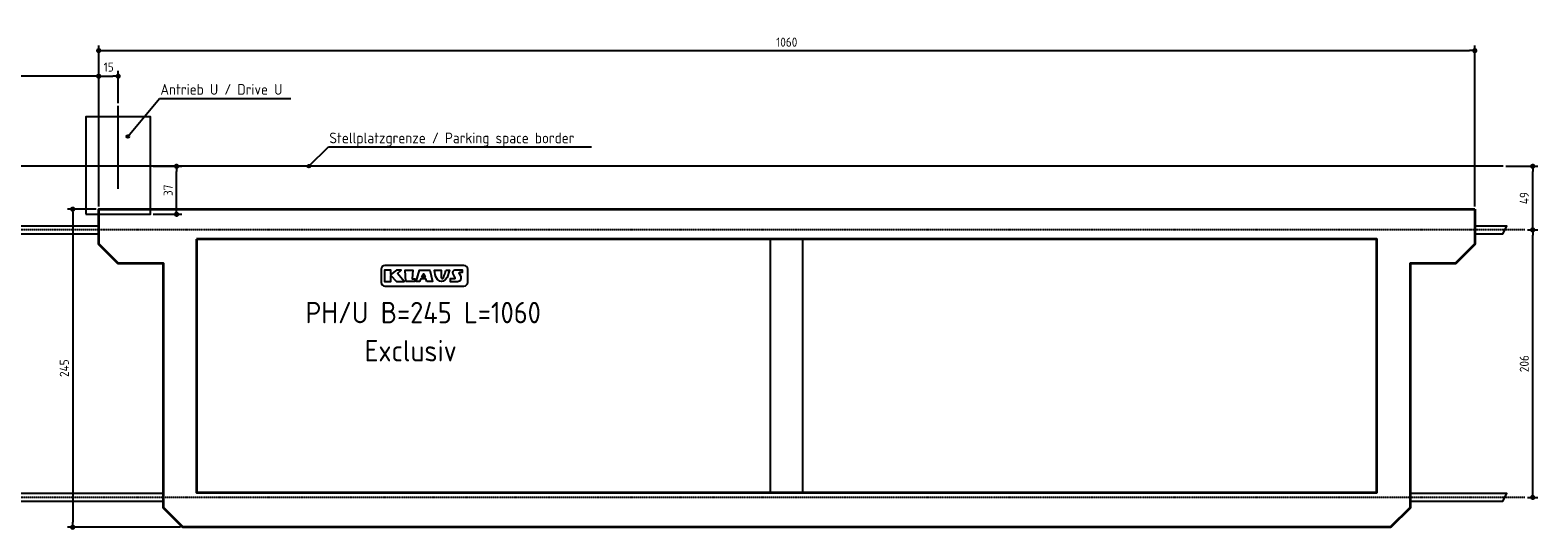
# Model space of a CAD drawing. Header units: millimetres. Extents: x -10768 to 10936, y -2800 to 1048.
# Tile 2 of 2: x -678 to 10936, y -2800 to 1048. Entities that reach past the tile are written whole.
import ezdxf

# ---------------------------------------------------------------- set-up
doc = ezdxf.new("R2010")
doc.units = ezdxf.units.MM
doc.linetypes.add('GEN7', pattern=[15, 10, -2.5, 0, -2.5])
for name, color, linetype in [('4', 3, 'Continuous'), ('5', 3, 'Continuous'), ('7', 4, 'GEN7')]:
    doc.layers.add(name, color=color, linetype=linetype)
doc.layers.add('Sichtbare Kanten(DIN)', color=7, linetype='Continuous', lineweight=35)
doc.styles.get("Standard").update_dxf_attribs({"font": 'ISOCP.SHX'})
doc.dimstyles.new('GEN-ISO$0', dxfattribs={"dimscale": 20, "dimtxt": 3.5, "dimasz": 2, "dimexe": 2, "dimexo": 1, "dimgap": 1.5, "dimtad": 1, "dimdec": 1, "dimlfac": 0.1, "dimdsep": 46, "dimtxsty": 'Standard', "dimblk": 'PUNKT', "dimcen": 2, "dimclrd": 256, "dimclre": 256, "dimclrt": 2, "dimadec": 0, "dimazin": 0, "dimtp": 0.1, "dimtm": 0.1, "dimtfac": 0.71, "dimtdec": 1, "dimtmove": 2, "dimatfit": 3, "dimldrblk": 'PUNKT', "dimfxl": 1, "dimtolj": 1, "dimarcsym": 0})

# ---------------------------------------------------------------- blocks, each defined once
blk = doc.blocks.new('PUNKT')
at = {"layer": '4', "color": 0, "linetype": 'ByBlock'}
blk.add_line((-0.5, 0), (-1, 0), dxfattribs=at)
at = {"layer": '4', "color": 0, "linetype": 'ByBlock', "const_width": 0.5}
blk.add_lwpolyline([(-0.25, 0, 1), (0.25, 0, 1)], format="xyb", close=True, dxfattribs=at)
blk = doc.blocks.new('*D10')
at = {"layer": '5', "lineweight": -2, "transparency": 16777216}
for p, q in [((10856, -490), (10936, -490)), ((10896, -2510), (10896, -530)), ((10856, -2550), (10936, -2550))]:
    blk.add_line(p, q, dxfattribs=at)
at = {"layer": 'DEFPOINTS', "color": 0, "transparency": 16777216}
for p in [(10836, -490), (10896, -490), (10836, -2550)]:
    blk.add_point(p, dxfattribs=at)
at = {"layer": '5', "lineweight": -2, "transparency": 16777216, "xscale": 40, "yscale": 40, "zscale": 40}
for p, rotation in [((10896, -490), 90), ((10896, -2550), 270)]:
    blk.add_blockref('PUNKT', p, dxfattribs=dict(at, rotation=rotation))
at = {"layer": '5', "color": 2, "transparency": 16777216, "insert": (10831, -1520), "char_height": 70, "attachment_point": 5, "rotation": 90}
blk.add_mtext('\\A1;206', dxfattribs=at)
blk = doc.blocks.new('*D11')
at = {"layer": '5', "lineweight": -2, "transparency": 16777216}
for p, q in [((-170, -330), (-390, -330)), ((-350, -370), (-350, -2740)), ((479, -2780), (-390, -2780))]:
    blk.add_line(p, q, dxfattribs=at)
at = {"layer": 'DEFPOINTS', "color": 0, "transparency": 16777216}
for p in [(-150, -330), (-350, -2780), (499, -2780)]:
    blk.add_point(p, dxfattribs=at)
at = {"layer": '5', "lineweight": -2, "transparency": 16777216, "xscale": 40, "yscale": 40, "zscale": 40}
for p, rotation in [((-350, -330), 90), ((-350, -2780), 270)]:
    blk.add_blockref('PUNKT', p, dxfattribs=dict(at, rotation=rotation))
at = {"layer": '5', "color": 2, "transparency": 16777216, "insert": (-415, -1555), "char_height": 70, "attachment_point": 5, "rotation": 90}
blk.add_mtext('\\A1;245', dxfattribs=at)
blk = doc.blocks.new('*D12')
at = {"layer": '5', "lineweight": -2, "transparency": 16777216}
for p, q in [((10689, 0), (10936, 0)), ((10896, -450), (10896, -40)), ((10856, -490), (10936, -490))]:
    blk.add_line(p, q, dxfattribs=at)
at = {"layer": 'DEFPOINTS', "color": 0, "transparency": 16777216}
for p in [(10669, 0), (10896, 0), (10836, -490)]:
    blk.add_point(p, dxfattribs=at)
at = {"layer": '5', "lineweight": -2, "transparency": 16777216, "xscale": 40, "yscale": 40, "zscale": 40}
for p, rotation in [((10896, 0), 90), ((10896, -490), 270)]:
    blk.add_blockref('PUNKT', p, dxfattribs=dict(at, rotation=rotation))
at = {"layer": '5', "color": 2, "transparency": 16777216, "insert": (10831, -245), "char_height": 70, "attachment_point": 5, "rotation": 90}
blk.add_mtext('\\A1;49', dxfattribs=at)
blk = doc.blocks.new('*D13')
at = {"layer": '5', "lineweight": -2, "transparency": 16777216}
for p, q in [((-150, -310), (-150, 734)), ((0, 485), (0, 734)), ((-110, 694), (-40, 694))]:
    blk.add_line(p, q, dxfattribs=at)
at = {"layer": 'DEFPOINTS', "color": 0, "transparency": 16777216}
for p in [(0, 694), (0, 465), (-150, -330)]:
    blk.add_point(p, dxfattribs=at)
at = {"layer": '5', "lineweight": -2, "transparency": 16777216, "xscale": 40, "yscale": 40, "zscale": 40, "rotation": 180}
blk.add_blockref('PUNKT', (-150, 694), dxfattribs=at)
at = {"layer": '5', "lineweight": -2, "transparency": 16777216, "xscale": 40, "yscale": 40, "zscale": 40}
blk.add_blockref('PUNKT', (0, 694), dxfattribs=at)
at = {"layer": '5', "color": 2, "transparency": 16777216, "insert": (-73, 764), "char_height": 70, "attachment_point": 5}
blk.add_mtext('\\A1;15', dxfattribs=at)
blk = doc.blocks.new('*D14')
at = {"layer": '5', "lineweight": -2, "transparency": 16777216}
for p, q in [((-10450, -310), (-10450, 734)), ((-150, -50), (-150, 734)), ((-190, 694), (-10410, 694))]:
    blk.add_line(p, q, dxfattribs=at)
at = {"layer": 'DEFPOINTS', "color": 0, "transparency": 16777216}
for p in [(-10450, 694), (-150, -70), (-10450, -330)]:
    blk.add_point(p, dxfattribs=at)
at = {"layer": '5', "lineweight": -2, "transparency": 16777216, "xscale": 40, "yscale": 40, "zscale": 40, "rotation": 180}
blk.add_blockref('PUNKT', (-10450, 694), dxfattribs=at)
at = {"layer": '5', "lineweight": -2, "transparency": 16777216, "xscale": 40, "yscale": 40, "zscale": 40}
blk.add_blockref('PUNKT', (-150, 694), dxfattribs=at)
at = {"layer": '5', "color": 2, "transparency": 16777216, "insert": (-5300, 769), "char_height": 70, "attachment_point": 5}
blk.add_mtext('\\A1;1030 Verschiebeweg / Travel path', dxfattribs=at)
blk = doc.blocks.new('*D15')
at = {"layer": '5', "lineweight": -2, "transparency": 16777216}
for p, q in [((-150, -310), (-150, 931)), ((10450, -310), (10450, 931)), ((-110, 891), (10410, 891))]:
    blk.add_line(p, q, dxfattribs=at)
at = {"layer": 'DEFPOINTS', "color": 0, "transparency": 16777216}
for p in [(10450, 891), (-150, -330), (10450, -330)]:
    blk.add_point(p, dxfattribs=at)
at = {"layer": '5', "lineweight": -2, "transparency": 16777216, "xscale": 40, "yscale": 40, "zscale": 40, "rotation": 180}
blk.add_blockref('PUNKT', (-150, 891), dxfattribs=at)
at = {"layer": '5', "lineweight": -2, "transparency": 16777216, "xscale": 40, "yscale": 40, "zscale": 40}
blk.add_blockref('PUNKT', (10450, 891), dxfattribs=at)
at = {"layer": '5', "color": 2, "transparency": 16777216, "insert": (5150, 956), "char_height": 70, "attachment_point": 5}
blk.add_mtext('\\A1;1060', dxfattribs=at)
blk = doc.blocks.new('*D16')
at = {"layer": '5', "lineweight": -2, "transparency": 16777216}
for p, q in [((270, 0), (490, 0)), ((450, -330), (450, -40)), ((270, -370), (490, -370))]:
    blk.add_line(p, q, dxfattribs=at)
at = {"layer": 'DEFPOINTS', "color": 0, "transparency": 16777216}
for p in [(250, 0), (450, 0), (250, -370)]:
    blk.add_point(p, dxfattribs=at)
at = {"layer": '5', "lineweight": -2, "transparency": 16777216, "xscale": 40, "yscale": 40, "zscale": 40}
for p, rotation in [((450, 0), 90), ((450, -370), 270)]:
    blk.add_blockref('PUNKT', p, dxfattribs=dict(at, rotation=rotation))
at = {"layer": '5', "color": 2, "transparency": 16777216, "insert": (385, -185), "char_height": 70, "attachment_point": 5, "rotation": 90}
blk.add_mtext('\\A1;37', dxfattribs=at)

msp = doc.modelspace()

# ---------------------------------------------------------------- hatches: boundary and pattern name
h = msp.add_hatch(color=256)
edge = h.paths.add_edge_path()
edge.add_arc((74.869, 229.249), 10, 11.4591559, 224.986051)
edge.add_arc((74.869, 229.249), 10, 224.986051, 371.4591559)
h = msp.add_hatch(color=256)
edge = h.paths.add_edge_path()
edge.add_arc((1468.337, 0), 10, 11.4591559, 224.986051)
edge.add_arc((1468.337, 0), 10, 224.986051, 371.4591559)

# ---------------------------------------------------------------- linework, layer by layer
for p, q in [((0, -174.614), (0, 464.757)), ((74.869, 229.249), (317.928, 522.568)), ((317.928, 522.568), (1329.113, 522.568)), ((1468.337, 0), (1619.532, 148.853)), ((1619.532, 148.853), (3646.804, 148.853)), ((10668.832, 0), (-10768.032, 0)), ((5025, -2511.819), (5025, -561.819)), ((5275, -2511.819), (5275, -561.819))]:
    msp.add_line(p, q)
for points in [[(-250, -370), (250, -370), (250, 380), (-250, 380)], [(2151.842, -826.436), (2180.134, -800.967), (2144.463, -800.967), (2100.329, -833.37), (2100.329, -800.967), (2051.727, -800.967), (2052.305, -886.608), (2100.329, -886.608), (2100.329, -840.892), (2144.335, -886.608), (2202.757, -886.608)], [(2216.161, -886.886), (2210.906, -800.967), (2269.702, -800.967), (2264.097, -866.344), (2284.93, -866.932), (2281.713, -886.886)], [(2378.502, -886.886), (2370.014, -866.344), (2330.662, -866.344), (2320.073, -886.886), (2296.518, -886.886), (2320.813, -800.967), (2401.916, -800.967), (2421.659, -886.886)], [(2524.925, -800.967), (2553.163, -800.967), (2533.245, -857.077), (2518.545, -875.041), (2503.845, -883.786), (2491.684, -886.168), (2478.016, -885.124), (2460.053, -872.805), (2447.149, -852.623), (2441.203, -834.382), (2438.251, -816.859), (2436.715, -800.967), (2486.94, -800.967), (2489.227, -853.047), (2489.967, -857.864), (2490.412, -858.885), (2490.879, -859.851), (2491.299, -860.612), (2491.684, -861.2), (2492.046, -861.649), (2492.396, -861.992), (2492.746, -862.261), (2493.108, -862.488), (2493.491, -862.702), (2493.892, -862.905), (2494.306, -863.094), (2494.728, -863.266), (2495.154, -863.42), (2495.578, -863.551), (2495.995, -863.658), (2496.402, -863.737), (2496.792, -863.786), (2497.17, -863.809), (2497.536, -863.809), (2497.893, -863.789), (2498.245, -863.752), (2498.594, -863.703), (2498.942, -863.645), (2499.292, -863.582), (2499.646, -863.515), (2500.003, -863.443), (2500.359, -863.363), (2500.712, -863.273), (2501.059, -863.169), (2501.398, -863.048), (2501.727, -862.907), (2502.041, -862.744), (2502.341, -862.556), (2502.628, -862.346), (2502.904, -862.117), (2503.174, -861.872), (2503.441, -861.614), (2503.707, -861.346), (2503.976, -861.072), (2504.251, -860.794), (2504.537, -860.504), (2504.853, -860.145), (2505.218, -859.647), (2505.651, -858.942), (2506.174, -857.96), (2506.806, -856.633), (2507.568, -854.891), (2508.478, -852.665), (2509.56, -849.87), (2510.848, -846.358), (2512.378, -841.963), (2514.186, -836.519), (2516.308, -829.863), (2518.781, -821.829), (2521.641, -812.252)], [(2337.117, -851.513), (2351.494, -828.166), (2364.011, -851.513)]]:
    msp.add_lwpolyline(points, close=True)
for points in [[(-149.644, -460), (-10666.102, -460), (-10696.102, -520), (-149.644, -520)], [(10450.356, -520), (10665.585, -520), (10695.585, -460), (10450.356, -460)], [(2489.967, -857.864), (2489.888, -857.681)], [(349.356, -2520), (-10666.102, -2520), (-10696.102, -2580), (349.356, -2580)], [(9951.356, -2580), (10665.585, -2580), (10695.585, -2520), (9951.356, -2520)]]:
    msp.add_lwpolyline(points)
for points in [[(2054.017, -922.111), (2663.382, -922.111, 0.414213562), (2692.182, -893.311), (2692.182, -793.237, 0.414213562), (2663.382, -764.437), (2054.017, -764.437, 0.414213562), (2025.217, -793.237), (2025.217, -893.311, 0.414213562)], [(2639.405, -844.247), (2627.906, -823.26, -0.569920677), (2631.852, -816.598), (2651.839, -816.598), (2652.915, -800.967), (2593.35, -800.967, 0.562128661), (2577.364, -827.242), (2594.5, -860.347, -0.562128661), (2590.504, -866.915), (2556.905, -866.915), (2557.505, -883.133), (2557.644, -886.886), (2614.148, -886.886, 0.569920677)]]:
    msp.add_lwpolyline(points, format="xyb", close=True)
for centre in [(74.869, 229.249), (1468.337, 0)]:
    msp.add_circle(centre, 10)
at = {"layer": '7'}
for p, q in [((10835.841, -490), (-10741.666, -490)), ((10835.841, -2550), (-10741.666, -2550))]:
    msp.add_line(p, q, dxfattribs=at)
at = {"layer": 'Sichtbare Kanten(DIN)'}
msp.add_lwpolyline([(10450, -330), (10450, -599.487), (10300, -749.487), (9951, -749.487), (9951, -2630), (9801, -2780), (499, -2780), (349, -2630), (349, -749.487), (0, -749.487), (-150, -599.487), (-150, -330)], close=True, dxfattribs=at)
msp.add_lwpolyline([(604, -561.819), (604, -2511.819), (9696, -2511.819), (9696, -561.819), (603.746, -561.819)], dxfattribs=at)

# ---------------------------------------------------------------- texts
for s, height, p in [('Antrieb U / Drive U', 82.5, (325.276, 550.76)), ('Stellplatzgrenze / Parking space border', 82.5, (1626.88, 177.045)), ('PH/U B=245 L=1060', 165, (1442.759, -1209.201)), ('Exclusiv', 165, (1898.299, -1502.93))]:
    msp.add_text(s, height=height).set_placement(p)

# ---------------------------------------------------------------- dimensions: what is measured, and where the dimension line sits
at = {"layer": '5'}
dim = msp.add_linear_dim(base=(-10450, 693.727), p1=(-150, -70), p2=(-10450, -330), text='<> Verschiebeweg / Travel path', dimstyle='GEN-ISO$0', override={"dimdec": 2, "dimtdec": 0}, dxfattribs=at)
dim.commit()
dim.dimension.update_dxf_attribs({"geometry": '*D14', "text_midpoint": (-5300, 768.658)})
dim = msp.add_linear_dim(base=(10450, 891.2), p1=(-150, -330), p2=(10450, -330), dimstyle='GEN-ISO$0', override={"dimdec": 2, "dimtdec": 0}, dxfattribs=at)
dim.commit()
dim.dimension.update_dxf_attribs({"geometry": '*D15', "text_midpoint": (5150, 956.2)})
dim = msp.add_linear_dim(base=(0, 693.656), p1=(-150, -330), p2=(0, 464.757), dimstyle='GEN-ISO$0', override={"dimdec": 2, "dimtdec": 0}, dxfattribs=at)
dim.commit()
dim.dimension.update_dxf_attribs({"geometry": '*D13', "text_midpoint": (-72.659, 763.673), "dimtype": 160})
for base, p1, p2, picture, middle in [((450, 0), (250, -370), (250, 0), '*D16', (385, -185)), ((10895.585, 0), (10835.841, -490), (10668.832, 0), '*D12', (10830.585, -245)), ((-350, -2780), (-150, -330), (499, -2780), '*D11', (-415.007, -1555)), ((10895.585, -490), (10835.841, -2550), (10835.841, -490), '*D10', (10830.578, -1520))]:
    dim = msp.add_linear_dim(base=base, p1=p1, p2=p2, angle=90, dimstyle='GEN-ISO$0', override={"dimdec": 2, "dimtdec": 0}, dxfattribs=at)
    dim.commit()
    dim.dimension.update_dxf_attribs({"geometry": picture, "text_midpoint": middle})

doc.saveas('drawing.dxf')
